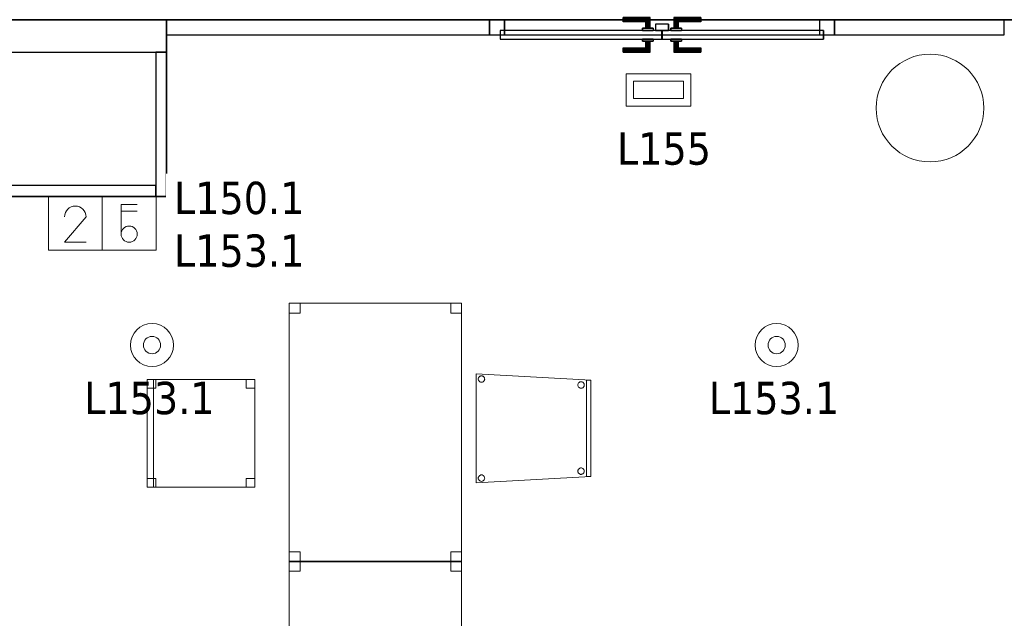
# Model space of a CAD drawing. Header units: metres. Extents: x 391.1 to 427.5, y 12.7 to 28.4.
# Tile 140 of 151: x 416.8 to 421.3, y 21.5 to 24.3. Entities that reach past the tile are written whole.
import ezdxf

# ---------------------------------------------------------------- set-up
doc = ezdxf.new("R2010")
doc.units = ezdxf.units.M
doc.layers.add('01_CARPINTERIA', color=5, linetype='Continuous', lineweight=25, true_color=0x0000ff)
doc.layers.add('01_SUELOS', color=7, linetype='Continuous', lineweight=25, true_color=0x007f00)
for name, color, linetype, lineweight in [('02_MOBILIARIO', 7, 'Continuous', 18), ('A-COLS-____-MCUT', 7, 'Continuous', 18), ('A-COLS-____-OTLN', 7, 'Continuous', 18), ('A-DETL-____-MBND', 7, 'Continuous', 18), ('A-DETL-GENF-OTLN', 7, 'Continuous', 18), ('A-GENM-____-OTLN', 7, 'Continuous', 18), ('A-WALL-____-MCUT', 7, 'Continuous', 25), ('A-WALL-____-OTLN', 7, 'Continuous', 25), ('E-ELEC-FIXT-IDEN', 7, 'Continuous', 30), ('E-LITE-____-IDEN', 7, 'Continuous', 30), ('E-LITE-EQPM-IDEN', 7, 'Continuous', 30)]:
    doc.layers.add(name, color=color, linetype=linetype, lineweight=lineweight)
doc.styles.add('Tahoma_4', font='tahoma.ttf', dxfattribs={"height": 0.15})

# ---------------------------------------------------------------- blocks, each defined once
blk = doc.blocks.new('Family - Taula 120X80_P1-154606-04_ENLLUMENAT_P1')
at = {"layer": 'A-DETL-____-MBND', "color": 253, "true_color": 0xaaaaaa}
for p, q in [((0, 0), (0, 1.2)), ((0, 1.2), (0.8001, 1.2)), ((0.8001, 1.2), (0, 1.2)), ((0, 1.2), (0, 0)), ((0, 1.1536), (0, 1.2)), ((0, 1.2), (0.05, 1.2)), ((0.05, 1.2), (0, 1.2)), ((0, 1.2), (0, 1.1536)), ((0.05, 1.2), (0.05, 1.1536)), ((0.05, 1.1536), (0.05, 1.2)), ((0.7501, 1.1536), (0.7501, 1.2)), ((0.7501, 1.2), (0.8001, 1.2)), ((0.8001, 1.2), (0.7501, 1.2)), ((0.7501, 1.2), (0.7501, 1.1536)), ((0.8001, 1.2), (0.8001, 1.1536)), ((0.8001, 1.1536), (0.8001, 1.2)), ((0.8001, 1.2), (0.8001, 0)), ((0.8001, 0), (0.8001, 1.2)), ((0.05, 1.1536), (0, 1.1536)), ((0, 1.1536), (0.05, 1.1536)), ((0.8001, 1.1536), (0.7501, 1.1536)), ((0.7501, 1.1536), (0.8001, 1.1536)), ((0, 0), (0, 0.0464)), ((0, 0.0464), (0.05, 0.0464)), ((0.05, 0.0464), (0, 0.0464)), ((0, 0.0464), (0, 0)), ((0.05, 0.0464), (0.05, 0)), ((0.05, 0), (0.05, 0.0464)), ((0.7501, 0), (0.7501, 0.0464)), ((0.7501, 0.0464), (0.8001, 0.0464)), ((0.8001, 0.0464), (0.7501, 0.0464)), ((0.7501, 0.0464), (0.7501, 0)), ((0.8001, 0.0464), (0.8001, 0)), ((0.8001, 0), (0.8001, 0.0464)), ((0.8001, 0), (0, 0)), ((0, 0), (0.8001, 0)), ((0.8001, 0), (0.7501, 0)), ((0.7501, 0), (0.8001, 0)), ((0.05, 0), (0, 0)), ((0, 0), (0.05, 0))]:
    blk.add_line(p, q, dxfattribs=at)
blk = doc.blocks.new('Family - Envans P1-154627-04_ENLLUMENAT_P1')
at = {"layer": 'A-WALL-____-MCUT', "color": 253, "true_color": 0xaaaaaa}
for p, q in [((0.67, 0.05), (0, 0.05)), ((0, 0.05), (0, 0)), ((0.67, 0), (0.67, 0.05)), ((0, 0), (0.67, 0))]:
    blk.add_line(p, q, dxfattribs=at)
at = {"layer": 'A-WALL-____-OTLN', "color": 253, "true_color": 0xaaaaaa}
for p, q in [((0.67, 0.05), (0, 0.05)), ((0, 0.05), (0, 0)), ((0.67, 0), (0.67, 0.05)), ((0, 0), (0.67, 0))]:
    blk.add_line(p, q, dxfattribs=at)
at = {"layer": 'A-WALL-____-OTLN', "color": 253, "lineweight": 18, "true_color": 0xaaaaaa}
blk.add_line((0, 0), (0.67, 0), dxfattribs=at)
blk = doc.blocks.new('Family - Pilar P1-154647-04_ENLLUMENAT_P1')
at = {"layer": 'A-COLS-____-MCUT', "color": 253, "true_color": 0xaaaaaa}
for start, end in [(360, 180), (180, 360)]:
    blk.add_arc((0.25, 0.25), 0.25, start, end, dxfattribs=at)
at = {"layer": 'A-COLS-____-OTLN', "color": 253, "true_color": 0xaaaaaa}
for start, end in [(360, 180), (180, 360)]:
    blk.add_arc((0.25, 0.25), 0.25, start, end, dxfattribs=at)
blk = doc.blocks.new('Family - Mampara P1-154701-04_ENLLUMENAT_P1')
at = {"layer": 'A-WALL-____-MCUT', "color": 253, "true_color": 0xaaaaaa}
for p, q in [((0.7887, 0.07), (0, 0.07)), ((0, 0.07), (0, 0)), ((0.7887, 0), (0.7887, 0.07)), ((2.39, 0.07), (2.39, 0)), ((3.89, 0.07), (2.39, 0.07)), ((3.89, 0), (3.89, 0.07)), ((0, 0), (0.7887, 0)), ((2.39, 0), (3.89, 0))]:
    blk.add_line(p, q, dxfattribs=at)
at = {"layer": 'A-WALL-____-OTLN', "color": 253, "true_color": 0xaaaaaa}
for p, q in [((3.89, 0.07), (0, 0.07)), ((0, 0.07), (0, 0)), ((2.39, 0.07), (0.7887, 0.07)), ((0.7887, 0.07), (0.7887, 0)), ((2.39, 0.07), (2.39, 0)), ((3.89, 0), (3.89, 0.07)), ((0, 0), (3.89, 0)), ((0.7887, 0), (2.39, 0))]:
    blk.add_line(p, q, dxfattribs=at)
at = {"layer": 'A-WALL-____-OTLN', "color": 253, "lineweight": 18, "true_color": 0xaaaaaa}
blk.add_line((0, 0), (3.89, 0), dxfattribs=at)
blk = doc.blocks.new('Family - Vano de puerta P1-154703-04_ENLLUMENAT_P1')
at = {"layer": 'A-GENM-____-OTLN', "color": 253, "true_color": 0xaaaaaa}
for p, q in [((418.947, 24.3095), (418.947, 24.2395)), ((420.5483, 24.3095), (418.947, 24.3095)), ((418.947, 24.3095), (418.947, 24.2395)), ((418.947, 24.3095), (420.5483, 24.3095)), ((420.5483, 24.2395), (420.5483, 24.3095)), ((420.5483, 24.3095), (420.5483, 24.2395)), ((418.947, 24.2395), (420.5483, 24.2395)), ((420.5483, 24.2395), (418.947, 24.2395))]:
    blk.add_line(p, q, dxfattribs=at)
blk = doc.blocks.new('Family - LONDR55-XX_ZZ-ARQ-CAA-M3D-Londres55-154825-04_ENLLUMENAT_P1')
at = {"layer": '01_CARPINTERIA', "color": 161, "true_color": 0xaaaaff}
for p, q in [((0.6201, 0.1487), (0.6201, 0.15)), ((0.6201, 0.15), (0.6201, 0.1487)), ((0.7451, 0.15), (0.6201, 0.15)), ((0.6201, 0.145), (0.6201, 0.1487)), ((0.6201, 0.1487), (0.6201, 0.145)), ((0.7438, 0.1487), (0.6201, 0.1487)), ((0.7438, 0.1487), (0.6201, 0.1487)), ((0.6201, 0.14), (0.6201, 0.145)), ((0.6201, 0.145), (0.6201, 0.14)), ((0.7401, 0.145), (0.6201, 0.145)), ((0.7401, 0.145), (0.6201, 0.145)), ((0.6201, 0.135), (0.6201, 0.14)), ((0.6201, 0.14), (0.6201, 0.135)), ((0.6201, 0.14), (0.7351, 0.14)), ((0.7351, 0.14), (0.6201, 0.14)), ((0.7301, 0.135), (0.7351, 0.14)), ((0.7351, 0.14), (0.7301, 0.135)), ((0.7401, 0.145), (0.7351, 0.14)), ((0.7351, 0.14), (0.7401, 0.145)), ((0.7351, 0.14), (0.7351, 0.1)), ((0.7351, 0.1), (0.7351, 0.14)), ((0.7438, 0.1487), (0.7401, 0.145)), ((0.7401, 0.145), (0.7438, 0.1487)), ((0.7401, 0.1), (0.7401, 0.145)), ((0.7401, 0.1), (0.7401, 0.145)), ((0.7451, 0.15), (0.7438, 0.1487)), ((0.7438, 0.1487), (0.7451, 0.15)), ((0.7438, 0.1), (0.7438, 0.1487)), ((0.7438, 0.1), (0.7438, 0.1487)), ((0.7451, 0.1), (0.7451, 0.15)), ((0.8575, 0.1487), (0.8561, 0.15)), ((0.8561, 0.15), (0.8561, 0.1)), ((0.8561, 0.15), (0.8575, 0.1487)), ((0.9811, 0.15), (0.8561, 0.15)), ((0.8611, 0.145), (0.8575, 0.1487)), ((0.8575, 0.1487), (0.8575, 0.1)), ((0.8575, 0.1487), (0.8575, 0.1)), ((0.8575, 0.1487), (0.8611, 0.145)), ((0.9811, 0.1487), (0.8575, 0.1487)), ((0.9811, 0.1487), (0.8575, 0.1487)), ((0.8661, 0.14), (0.8611, 0.145)), ((0.8611, 0.145), (0.8611, 0.1)), ((0.8611, 0.145), (0.8611, 0.1)), ((0.8611, 0.145), (0.8661, 0.14)), ((0.9811, 0.145), (0.8611, 0.145)), ((0.9811, 0.145), (0.8611, 0.145)), ((0.8661, 0.1), (0.8661, 0.14)), ((0.8661, 0.14), (0.8661, 0.1)), ((0.8661, 0.14), (0.8711, 0.135)), ((0.8711, 0.135), (0.8661, 0.14)), ((0.8661, 0.14), (0.9811, 0.14)), ((0.9811, 0.14), (0.8661, 0.14)), ((0.9811, 0.1487), (0.9811, 0.15)), ((0.9811, 0.15), (0.9811, 0.1487)), ((0.9811, 0.145), (0.9811, 0.1487)), ((0.9811, 0.1487), (0.9811, 0.145)), ((0.9811, 0.145), (0.9811, 0.14)), ((0.9811, 0.14), (0.9811, 0.145)), ((0.9811, 0.14), (0.9811, 0.135)), ((0.9811, 0.135), (0.9811, 0.14)), ((0.6201, 0.135), (0.6201, 0.1313)), ((0.6201, 0.1313), (0.6201, 0.135)), ((0.7301, 0.135), (0.6201, 0.135)), ((0.7301, 0.135), (0.6201, 0.135)), ((0.6201, 0.1313), (0.6201, 0.13)), ((0.6201, 0.13), (0.6201, 0.1313)), ((0.7265, 0.1313), (0.6201, 0.1313)), ((0.7265, 0.1313), (0.6201, 0.1313)), ((0.7251, 0.13), (0.6201, 0.13)), ((0.7601, 0.1), (0.7101, 0.1)), ((0.7101, 0.1), (0.7601, 0.1)), ((0.7101, 0.09), (0.7101, 0.1)), ((0.7101, 0.09), (0.7101, 0.1)), ((0.7251, 0.13), (0.7265, 0.1313)), ((0.7265, 0.1313), (0.7251, 0.13)), ((0.7251, 0.1), (0.7251, 0.13)), ((0.7265, 0.1), (0.7251, 0.1)), ((0.7251, 0.1), (0.7265, 0.1)), ((0.7265, 0.1313), (0.7301, 0.135)), ((0.7301, 0.135), (0.7265, 0.1313)), ((0.7265, 0.1), (0.7265, 0.1313)), ((0.7265, 0.1), (0.7265, 0.1313)), ((0.7301, 0.1), (0.7265, 0.1)), ((0.7265, 0.1), (0.7301, 0.1)), ((0.7301, 0.1), (0.7301, 0.135)), ((0.7301, 0.1), (0.7301, 0.135)), ((0.7351, 0.1), (0.7301, 0.1)), ((0.7301, 0.1), (0.7351, 0.1)), ((0.7401, 0.1), (0.7351, 0.1)), ((0.7351, 0.1), (0.7401, 0.1)), ((0.7401, 0.1), (0.7438, 0.1)), ((0.7438, 0.1), (0.7401, 0.1)), ((0.7438, 0.1), (0.7451, 0.1)), ((0.7451, 0.1), (0.7438, 0.1)), ((0.7601, 0.09), (0.7601, 0.1)), ((0.7601, 0.1), (0.7601, 0.09)), ((0.8911, 0.1), (0.8411, 0.1)), ((0.8411, 0.1), (0.8911, 0.1)), ((0.8411, 0.09), (0.8411, 0.1)), ((0.8411, 0.09), (0.8411, 0.1)), ((0.8575, 0.1), (0.8561, 0.1)), ((0.8561, 0.1), (0.8575, 0.1)), ((0.8611, 0.1), (0.8575, 0.1)), ((0.8575, 0.1), (0.8611, 0.1)), ((0.8661, 0.1), (0.8611, 0.1)), ((0.8611, 0.1), (0.8661, 0.1)), ((0.8711, 0.1), (0.8661, 0.1)), ((0.8661, 0.1), (0.8711, 0.1)), ((0.8711, 0.135), (0.8711, 0.1)), ((0.8711, 0.135), (0.8748, 0.1313)), ((0.8748, 0.1313), (0.8711, 0.135)), ((0.8711, 0.135), (0.8711, 0.1)), ((0.9811, 0.135), (0.8711, 0.135)), ((0.9811, 0.135), (0.8711, 0.135)), ((0.8711, 0.1), (0.8748, 0.1)), ((0.8748, 0.1), (0.8711, 0.1)), ((0.8748, 0.1313), (0.8748, 0.1)), ((0.8748, 0.1313), (0.8761, 0.13)), ((0.8761, 0.13), (0.8748, 0.1313)), ((0.8748, 0.1313), (0.8748, 0.1)), ((0.9811, 0.1313), (0.8748, 0.1313)), ((0.9811, 0.1313), (0.8748, 0.1313)), ((0.8748, 0.1), (0.8761, 0.1)), ((0.8761, 0.1), (0.8748, 0.1)), ((0.8761, 0.13), (0.8761, 0.1)), ((0.9811, 0.13), (0.8761, 0.13)), ((0.8911, 0.09), (0.8911, 0.1)), ((0.8911, 0.1), (0.8911, 0.09)), ((0.9811, 0.135), (0.9811, 0.1313)), ((0.9811, 0.1313), (0.9811, 0.135)), ((0.9811, 0.1313), (0.9811, 0.13)), ((0.9811, 0.13), (0.9811, 0.1313)), ((0.07, 0.07), (0, 0.07)), ((0, 0.07), (0, 0)), ((0.07, 0.07), (0, 0.07)), ((0, 0), (0, 0.07)), ((0.8001, 0.09), (0.05, 0.09)), ((0.05, 0.09), (0.05, 0.05)), ((0.8001, 0.09), (0.05, 0.09)), ((0.05, 0.05), (0.05, 0.09)), ((0.05, 0.05), (0.8001, 0.05)), ((0.05, 0.05), (0.8001, 0.05)), ((0.07, 0), (0.07, 0.07)), ((0.07, 0), (0.07, 0.07)), ((0.7601, 0.09), (0.7101, 0.09)), ((0.7101, 0.09), (0.7601, 0.09)), ((0.7101, 0.05), (0.7601, 0.05)), ((0.7601, 0.05), (0.7101, 0.05)), ((0.7101, 0.04), (0.7101, 0.05)), ((0.7101, 0.04), (0.7101, 0.05)), ((0.7601, 0.04), (0.7601, 0.05)), ((0.7601, 0.05), (0.7601, 0.04)), ((0.8311, 0.05), (0.7711, 0.05)), ((0.7711, 0.05), (0.7711, 0.02)), ((0.8311, 0.05), (0.7711, 0.05)), ((0.7711, 0.02), (0.7711, 0.05)), ((0.8001, 0.05), (0.8001, 0.09)), ((0.8001, 0.05), (0.8001, 0.09)), ((1.5513, 0.09), (0.8011, 0.09)), ((0.8011, 0.09), (0.8011, 0.05)), ((1.5513, 0.09), (0.8011, 0.09)), ((0.8011, 0.05), (0.8011, 0.09)), ((0.8011, 0.05), (1.5513, 0.05)), ((0.8011, 0.05), (1.5513, 0.05)), ((0.8311, 0.02), (0.8311, 0.05)), ((0.8311, 0.02), (0.8311, 0.05)), ((0.8911, 0.09), (0.8411, 0.09)), ((0.8411, 0.09), (0.8911, 0.09)), ((0.8411, 0.05), (0.8911, 0.05)), ((0.8911, 0.05), (0.8411, 0.05)), ((0.8411, 0.04), (0.8411, 0.05)), ((0.8411, 0.04), (0.8411, 0.05)), ((0.8911, 0.04), (0.8911, 0.05)), ((0.8911, 0.05), (0.8911, 0.04)), ((1.6013, 0.07), (1.5313, 0.07)), ((1.5313, 0.07), (1.5313, 0)), ((1.6013, 0.07), (1.5313, 0.07)), ((1.5313, 0), (1.5313, 0.07)), ((1.5513, 0.05), (1.5513, 0.09)), ((1.5513, 0.05), (1.5513, 0.09)), ((1.6013, 0), (1.6013, 0.07)), ((1.6013, 0), (1.6013, 0.07)), ((0, 0), (0.07, 0)), ((0, 0), (0.07, 0)), ((0.6201, 0.0087), (0.6201, 0.01)), ((0.6201, 0.01), (0.6201, 0.0087)), ((0.6201, 0.01), (0.7251, 0.01)), ((0.6201, 0.005), (0.6201, 0.0087)), ((0.6201, 0.0087), (0.6201, 0.005)), ((0.6201, 0.0087), (0.7265, 0.0087)), ((0.6201, 0.0087), (0.7265, 0.0087)), ((0.6201, 0), (0.6201, 0.005)), ((0.6201, 0.005), (0.6201, 0)), ((0.6201, 0.005), (0.7301, 0.005)), ((0.6201, 0.005), (0.7301, 0.005)), ((0.6201, -0.005), (0.6201, 0)), ((0.7351, 0), (0.6201, 0)), ((0.6201, 0), (0.7351, 0)), ((0.7101, 0.04), (0.7601, 0.04)), ((0.7601, 0.04), (0.7101, 0.04)), ((0.7265, 0.04), (0.7251, 0.04)), ((0.7251, 0.04), (0.7265, 0.04)), ((0.7251, 0.01), (0.7251, 0.04)), ((0.7265, 0.0087), (0.7251, 0.01)), ((0.7251, 0.01), (0.7265, 0.0087)), ((0.7301, 0.04), (0.7265, 0.04)), ((0.7265, 0.04), (0.7301, 0.04)), ((0.7265, 0.0087), (0.7265, 0.04)), ((0.7265, 0.0087), (0.7265, 0.04)), ((0.7301, 0.005), (0.7265, 0.0087)), ((0.7265, 0.0087), (0.7301, 0.005)), ((0.7301, 0.04), (0.7351, 0.04)), ((0.7351, 0.04), (0.7301, 0.04)), ((0.7301, 0.005), (0.7301, 0.04)), ((0.7301, 0.005), (0.7301, 0.04)), ((0.7351, 0), (0.7301, 0.005)), ((0.7301, 0.005), (0.7351, 0)), ((0.7351, 0.04), (0.7401, 0.04)), ((0.7401, 0.04), (0.7351, 0.04)), ((0.7351, 0.04), (0.7351, 0)), ((0.7351, 0), (0.7351, 0.04)), ((0.7401, -0.005), (0.7351, 0)), ((0.7401, 0.04), (0.7438, 0.04)), ((0.7438, 0.04), (0.7401, 0.04)), ((0.7401, -0.005), (0.7401, 0.04)), ((0.7401, -0.005), (0.7401, 0.04)), ((0.7438, 0.04), (0.7451, 0.04)), ((0.7451, 0.04), (0.7438, 0.04)), ((0.7438, -0.0087), (0.7438, 0.04)), ((0.7438, -0.0087), (0.7438, 0.04)), ((0.7451, -0.01), (0.7451, 0.04)), ((0.7711, 0.02), (0.8311, 0.02)), ((0.7711, 0.02), (0.8311, 0.02)), ((0.8411, 0.04), (0.8911, 0.04)), ((0.8911, 0.04), (0.8411, 0.04)), ((0.8575, 0.04), (0.8561, 0.04)), ((0.8561, 0.04), (0.8575, 0.04)), ((0.8561, 0.04), (0.8561, -0.01)), ((0.8611, 0.04), (0.8575, 0.04)), ((0.8575, 0.04), (0.8611, 0.04)), ((0.8575, 0.04), (0.8575, -0.0087)), ((0.8575, 0.04), (0.8575, -0.0087)), ((0.8611, 0.04), (0.8661, 0.04)), ((0.8661, 0.04), (0.8611, 0.04)), ((0.8611, 0.04), (0.8611, -0.005)), ((0.8611, 0.04), (0.8611, -0.005)), ((0.8661, 0.04), (0.8711, 0.04)), ((0.8711, 0.04), (0.8661, 0.04)), ((0.8661, 0), (0.8661, 0.04)), ((0.8661, 0.04), (0.8661, 0)), ((0.8711, 0.005), (0.8661, 0)), ((0.8661, 0), (0.8711, 0.005)), ((0.9811, 0), (0.8661, 0)), ((0.8661, 0), (0.9811, 0)), ((0.8711, 0.04), (0.8748, 0.04)), ((0.8748, 0.04), (0.8711, 0.04)), ((0.8711, 0.04), (0.8711, 0.005)), ((0.8711, 0.04), (0.8711, 0.005)), ((0.8748, 0.0087), (0.8711, 0.005)), ((0.8711, 0.005), (0.8748, 0.0087)), ((0.8711, 0.005), (0.9811, 0.005)), ((0.8711, 0.005), (0.9811, 0.005)), ((0.8748, 0.04), (0.8761, 0.04)), ((0.8761, 0.04), (0.8748, 0.04)), ((0.8748, 0.04), (0.8748, 0.0087)), ((0.8748, 0.04), (0.8748, 0.0087)), ((0.8761, 0.01), (0.8748, 0.0087)), ((0.8748, 0.0087), (0.8761, 0.01)), ((0.8748, 0.0087), (0.9811, 0.0087)), ((0.8748, 0.0087), (0.9811, 0.0087)), ((0.8761, 0.04), (0.8761, 0.01)), ((0.8761, 0.01), (0.9811, 0.01)), ((0.9811, 0.0087), (0.9811, 0.01)), ((0.9811, 0.01), (0.9811, 0.0087)), ((0.9811, 0.005), (0.9811, 0.0087)), ((0.9811, 0.0087), (0.9811, 0.005)), ((0.9811, 0.005), (0.9811, 0)), ((0.9811, 0), (0.9811, 0.005)), ((0.9811, 0), (0.9811, -0.005)), ((0.9811, -0.005), (0.9811, 0)), ((1.5313, 0), (1.6013, 0)), ((1.5313, 0), (1.6013, 0)), ((0.6201, 0), (0.6201, -0.005)), ((0.6201, -0.005), (0.6201, -0.0087)), ((0.6201, -0.0087), (0.6201, -0.005)), ((0.6201, -0.005), (0.7401, -0.005)), ((0.6201, -0.005), (0.7401, -0.005)), ((0.6201, -0.0087), (0.6201, -0.01)), ((0.6201, -0.01), (0.6201, -0.0087)), ((0.6201, -0.0087), (0.7438, -0.0087)), ((0.6201, -0.0087), (0.7438, -0.0087)), ((0.6201, -0.01), (0.7451, -0.01)), ((0.7351, 0), (0.7401, -0.005)), ((0.7401, -0.005), (0.7438, -0.0087)), ((0.7438, -0.0087), (0.7401, -0.005)), ((0.7438, -0.0087), (0.7451, -0.01)), ((0.7451, -0.01), (0.7438, -0.0087)), ((0.8561, -0.01), (0.8575, -0.0087)), ((0.8575, -0.0087), (0.8561, -0.01)), ((0.8561, -0.01), (0.9811, -0.01)), ((0.8575, -0.0087), (0.8611, -0.005)), ((0.8611, -0.005), (0.8575, -0.0087)), ((0.8575, -0.0087), (0.9811, -0.0087)), ((0.8575, -0.0087), (0.9811, -0.0087)), ((0.8611, -0.005), (0.8661, 0)), ((0.8661, 0), (0.8611, -0.005)), ((0.8611, -0.005), (0.9811, -0.005)), ((0.8611, -0.005), (0.9811, -0.005)), ((0.9811, -0.005), (0.9811, -0.0087)), ((0.9811, -0.0087), (0.9811, -0.005)), ((0.9811, -0.0087), (0.9811, -0.01)), ((0.9811, -0.01), (0.9811, -0.0087))]:
    blk.add_line(p, q, dxfattribs=at)
blk = doc.blocks.new('Family - Porta P1-154826-04_ENLLUMENAT_P1')
blk.add_blockref('Family - LONDR55-XX_ZZ-ARQ-CAA-M3D-Londres55-154825-04_ENLLUMENAT_P1', (0, 0))
blk = doc.blocks.new('Family - LONDR55-XX_ZZ-ARQ-CAA-M3D-Londres55-154893-04_ENLLUMENAT_P1')
at = {"layer": '01_SUELOS', "color": 9, "true_color": 0xaad4aa}
for p, q in [((6.4039, 0.135), (17.0704, 0.135)), ((17.0704, 0.135), (6.4039, 0.135))]:
    blk.add_line(p, q, dxfattribs=at)
blk = doc.blocks.new('Family - LONDR55-XX_ZZ-ARQ-CAA-M3D-Londres55-155045-04_ENLLUMENAT_P1')
at = {"layer": '01_SUELOS', "color": 9, "true_color": 0xaad4aa}
for p, q in [((19.1498, 11.1888), (19.1498, 10.3688)), ((19.1498, 10.3688), (19.1498, 11.1888)), ((23.2098, 11.1888), (19.1498, 11.1888)), ((19.1498, 11.1888), (23.2098, 11.1888)), ((19.1498, 10.3688), (18.2198, 10.3688)), ((18.2198, 10.3688), (19.1498, 10.3688))]:
    blk.add_line(p, q, dxfattribs=at)
blk = doc.blocks.new('Family - Cadira confient_P1-155116-04_ENLLUMENAT_P1')
at = {"layer": 'A-DETL-____-MBND', "color": 253, "true_color": 0xaaaaaa}
for p, q in [((0, 0), (0, 0.5065)), ((0, 0.5065), (0.5326, 0.4765)), ((0, 0.5065), (0, 0)), ((0.5326, 0.4765), (0, 0.5065)), ((0.0102, 0.4822), (0.0104, 0.4848)), ((0.0104, 0.4848), (0.0102, 0.4822)), ((0.0104, 0.4796), (0.0102, 0.4822)), ((0.0102, 0.4822), (0.0104, 0.4796)), ((0.0104, 0.4848), (0.011, 0.4873)), ((0.011, 0.4873), (0.0104, 0.4848)), ((0.0111, 0.4771), (0.0104, 0.4796)), ((0.0104, 0.4796), (0.0111, 0.4771)), ((0.011, 0.4873), (0.0121, 0.4897)), ((0.0121, 0.4897), (0.011, 0.4873)), ((0.0122, 0.4748), (0.0111, 0.4771)), ((0.0111, 0.4771), (0.0122, 0.4748)), ((0.0121, 0.4897), (0.0136, 0.4918)), ((0.0136, 0.4918), (0.0121, 0.4897)), ((0.0137, 0.4726), (0.0122, 0.4748)), ((0.0122, 0.4748), (0.0137, 0.4726)), ((0.0136, 0.4918), (0.0154, 0.4937)), ((0.0154, 0.4937), (0.0136, 0.4918)), ((0.0155, 0.4708), (0.0137, 0.4726)), ((0.0137, 0.4726), (0.0155, 0.4708)), ((0.0154, 0.4937), (0.0176, 0.4952)), ((0.0176, 0.4952), (0.0154, 0.4937)), ((0.0177, 0.4693), (0.0155, 0.4708)), ((0.0155, 0.4708), (0.0177, 0.4693)), ((0.0176, 0.4952), (0.0199, 0.4963)), ((0.0199, 0.4963), (0.0176, 0.4952)), ((0.02, 0.4682), (0.0177, 0.4693)), ((0.0177, 0.4693), (0.02, 0.4682)), ((0.0199, 0.4963), (0.0224, 0.497)), ((0.0224, 0.497), (0.0199, 0.4963)), ((0.0226, 0.4676), (0.02, 0.4682)), ((0.02, 0.4682), (0.0226, 0.4676)), ((0.0224, 0.497), (0.025, 0.4972)), ((0.025, 0.4972), (0.0224, 0.497)), ((0.0252, 0.4674), (0.0226, 0.4676)), ((0.0226, 0.4676), (0.0252, 0.4674)), ((0.025, 0.4972), (0.0276, 0.497)), ((0.0276, 0.497), (0.025, 0.4972)), ((0.0278, 0.4676), (0.0252, 0.4674)), ((0.0252, 0.4674), (0.0278, 0.4676)), ((0.0276, 0.497), (0.0301, 0.4963)), ((0.0301, 0.4963), (0.0276, 0.497)), ((0.0303, 0.4683), (0.0278, 0.4676)), ((0.0278, 0.4676), (0.0303, 0.4683)), ((0.0301, 0.4963), (0.0325, 0.4953)), ((0.0325, 0.4953), (0.0301, 0.4963)), ((0.0326, 0.4694), (0.0303, 0.4683)), ((0.0303, 0.4683), (0.0326, 0.4694)), ((0.0325, 0.4953), (0.0346, 0.4938)), ((0.0346, 0.4938), (0.0325, 0.4953)), ((0.0347, 0.4709), (0.0326, 0.4694)), ((0.0326, 0.4694), (0.0347, 0.4709)), ((0.0346, 0.4938), (0.0365, 0.4919)), ((0.0365, 0.4919), (0.0346, 0.4938)), ((0.0366, 0.4727), (0.0347, 0.4709)), ((0.0347, 0.4709), (0.0366, 0.4727)), ((0.0365, 0.4919), (0.038, 0.4898)), ((0.038, 0.4898), (0.0365, 0.4919)), ((0.0381, 0.4749), (0.0366, 0.4727)), ((0.0366, 0.4727), (0.0381, 0.4749)), ((0.038, 0.4898), (0.0391, 0.4875)), ((0.0391, 0.4875), (0.038, 0.4898)), ((0.0392, 0.4772), (0.0381, 0.4749)), ((0.0381, 0.4749), (0.0392, 0.4772)), ((0.0391, 0.4875), (0.0398, 0.4849)), ((0.0398, 0.4849), (0.0391, 0.4875)), ((0.0398, 0.4798), (0.0392, 0.4772)), ((0.0392, 0.4772), (0.0398, 0.4798)), ((0.0398, 0.4849), (0.04, 0.4824)), ((0.04, 0.4824), (0.0398, 0.4849)), ((0.04, 0.4824), (0.0398, 0.4798)), ((0.0398, 0.4798), (0.04, 0.4824)), ((0.4726, 0.4546), (0.4728, 0.4572)), ((0.4728, 0.4572), (0.4726, 0.4546)), ((0.4728, 0.4572), (0.4734, 0.4597)), ((0.4734, 0.4597), (0.4728, 0.4572)), ((0.4734, 0.4597), (0.4745, 0.4621)), ((0.4745, 0.4621), (0.4734, 0.4597)), ((0.4745, 0.4621), (0.476, 0.4642)), ((0.476, 0.4642), (0.4745, 0.4621)), ((0.476, 0.4642), (0.4779, 0.4661)), ((0.4779, 0.4661), (0.476, 0.4642)), ((0.4779, 0.4661), (0.48, 0.4676)), ((0.48, 0.4676), (0.4779, 0.4661)), ((0.48, 0.4676), (0.4823, 0.4687)), ((0.4823, 0.4687), (0.48, 0.4676)), ((0.4823, 0.4687), (0.4848, 0.4694)), ((0.4848, 0.4694), (0.4823, 0.4687)), ((0.4848, 0.4694), (0.4874, 0.4696)), ((0.4874, 0.4696), (0.4848, 0.4694)), ((0.4874, 0.4696), (0.49, 0.4694)), ((0.49, 0.4694), (0.4874, 0.4696)), ((0.49, 0.4694), (0.4926, 0.4687)), ((0.4926, 0.4687), (0.49, 0.4694)), ((0.4926, 0.4687), (0.4949, 0.4676)), ((0.4949, 0.4676), (0.4926, 0.4687)), ((0.4949, 0.4676), (0.4971, 0.4661)), ((0.4971, 0.4661), (0.4949, 0.4676)), ((0.4971, 0.4661), (0.4989, 0.4643)), ((0.4989, 0.4643), (0.4971, 0.4661)), ((0.4989, 0.4643), (0.5004, 0.4622)), ((0.5004, 0.4622), (0.4989, 0.4643)), ((0.5004, 0.4622), (0.5015, 0.4598)), ((0.5015, 0.4598), (0.5004, 0.4622)), ((0.5015, 0.4598), (0.5022, 0.4573)), ((0.5022, 0.4573), (0.5015, 0.4598)), ((0.5022, 0.4573), (0.5024, 0.4547)), ((0.5024, 0.4547), (0.5022, 0.4573)), ((0.5126, 0.03), (0.5126, 0.4765)), ((0.5126, 0.4765), (0.5326, 0.4765)), ((0.5326, 0.4765), (0.5126, 0.4765)), ((0.5126, 0.4765), (0.5126, 0.03)), ((0.5326, 0.4765), (0.5326, 0.03)), ((0.5326, 0.03), (0.5326, 0.4765)), ((0.5326, 0.4765), (0.5326, 0.03)), ((0.5326, 0.03), (0.5326, 0.4765)), ((0.4728, 0.452), (0.4726, 0.4546)), ((0.4726, 0.4546), (0.4728, 0.452)), ((0.4735, 0.4495), (0.4728, 0.452)), ((0.4728, 0.452), (0.4735, 0.4495)), ((0.4746, 0.4471), (0.4735, 0.4495)), ((0.4735, 0.4495), (0.4746, 0.4471)), ((0.4761, 0.445), (0.4746, 0.4471)), ((0.4746, 0.4471), (0.4761, 0.445)), ((0.478, 0.4432), (0.4761, 0.445)), ((0.4761, 0.445), (0.478, 0.4432)), ((0.4801, 0.4417), (0.478, 0.4432)), ((0.478, 0.4432), (0.4801, 0.4417)), ((0.4825, 0.4406), (0.4801, 0.4417)), ((0.4801, 0.4417), (0.4825, 0.4406)), ((0.485, 0.4399), (0.4825, 0.4406)), ((0.4825, 0.4406), (0.485, 0.4399)), ((0.4876, 0.4397), (0.485, 0.4399)), ((0.485, 0.4399), (0.4876, 0.4397)), ((0.4902, 0.44), (0.4876, 0.4397)), ((0.4876, 0.4397), (0.4902, 0.44)), ((0.4927, 0.4406), (0.4902, 0.44)), ((0.4902, 0.44), (0.4927, 0.4406)), ((0.495, 0.4417), (0.4927, 0.4406)), ((0.4927, 0.4406), (0.495, 0.4417)), ((0.4972, 0.4432), (0.495, 0.4417)), ((0.495, 0.4417), (0.4972, 0.4432)), ((0.499, 0.4451), (0.4972, 0.4432)), ((0.4972, 0.4432), (0.499, 0.4451)), ((0.5005, 0.4472), (0.499, 0.4451)), ((0.499, 0.4451), (0.5005, 0.4472)), ((0.5016, 0.4496), (0.5005, 0.4472)), ((0.5005, 0.4472), (0.5016, 0.4496)), ((0.5022, 0.4521), (0.5016, 0.4496)), ((0.5016, 0.4496), (0.5022, 0.4521)), ((0.5024, 0.4547), (0.5022, 0.4521)), ((0.5022, 0.4521), (0.5024, 0.4547)), ((0.4726, 0.0546), (0.4728, 0.0572)), ((0.4728, 0.0572), (0.4726, 0.0546)), ((0.4728, 0.052), (0.4726, 0.0546)), ((0.4726, 0.0546), (0.4728, 0.052)), ((0.4728, 0.0572), (0.4734, 0.0597)), ((0.4734, 0.0597), (0.4728, 0.0572)), ((0.4735, 0.0495), (0.4728, 0.052)), ((0.4728, 0.052), (0.4735, 0.0495)), ((0.4734, 0.0597), (0.4745, 0.0621)), ((0.4745, 0.0621), (0.4734, 0.0597)), ((0.4746, 0.0471), (0.4735, 0.0495)), ((0.4735, 0.0495), (0.4746, 0.0471)), ((0.4745, 0.0621), (0.476, 0.0642)), ((0.476, 0.0642), (0.4745, 0.0621)), ((0.4761, 0.045), (0.4746, 0.0471)), ((0.4746, 0.0471), (0.4761, 0.045)), ((0.476, 0.0642), (0.4779, 0.0661)), ((0.4779, 0.0661), (0.476, 0.0642)), ((0.4779, 0.0661), (0.48, 0.0676)), ((0.48, 0.0676), (0.4779, 0.0661)), ((0.48, 0.0676), (0.4823, 0.0687)), ((0.4823, 0.0687), (0.48, 0.0676)), ((0.4823, 0.0687), (0.4848, 0.0694)), ((0.4848, 0.0694), (0.4823, 0.0687)), ((0.4848, 0.0694), (0.4874, 0.0696)), ((0.4874, 0.0696), (0.4848, 0.0694)), ((0.4874, 0.0696), (0.49, 0.0694)), ((0.49, 0.0694), (0.4874, 0.0696)), ((0.49, 0.0694), (0.4926, 0.0687)), ((0.4926, 0.0687), (0.49, 0.0694)), ((0.4926, 0.0687), (0.4949, 0.0676)), ((0.4949, 0.0676), (0.4926, 0.0687)), ((0.4949, 0.0676), (0.4971, 0.0661)), ((0.4971, 0.0661), (0.4949, 0.0676)), ((0.4971, 0.0661), (0.4989, 0.0643)), ((0.4989, 0.0643), (0.4971, 0.0661)), ((0.4989, 0.0643), (0.5004, 0.0622)), ((0.5004, 0.0622), (0.4989, 0.0643)), ((0.5005, 0.0472), (0.499, 0.0451)), ((0.499, 0.0451), (0.5005, 0.0472)), ((0.5004, 0.0622), (0.5015, 0.0598)), ((0.5015, 0.0598), (0.5004, 0.0622)), ((0.5016, 0.0496), (0.5005, 0.0472)), ((0.5005, 0.0472), (0.5016, 0.0496)), ((0.5015, 0.0598), (0.5022, 0.0573)), ((0.5022, 0.0573), (0.5015, 0.0598)), ((0.5022, 0.0521), (0.5016, 0.0496)), ((0.5016, 0.0496), (0.5022, 0.0521)), ((0.5022, 0.0573), (0.5024, 0.0547)), ((0.5024, 0.0547), (0.5022, 0.0573)), ((0.5024, 0.0547), (0.5022, 0.0521)), ((0.5022, 0.0521), (0.5024, 0.0547)), ((0.5326, 0.03), (0, 0)), ((0, 0), (0.5326, 0.03)), ((0.0102, 0.0222), (0.0104, 0.0248)), ((0.0104, 0.0248), (0.0102, 0.0222)), ((0.0104, 0.0196), (0.0102, 0.0222)), ((0.0102, 0.0222), (0.0104, 0.0196)), ((0.0104, 0.0248), (0.011, 0.0273)), ((0.011, 0.0273), (0.0104, 0.0248)), ((0.0111, 0.0171), (0.0104, 0.0196)), ((0.0104, 0.0196), (0.0111, 0.0171)), ((0.011, 0.0273), (0.0121, 0.0297)), ((0.0121, 0.0297), (0.011, 0.0273)), ((0.0122, 0.0148), (0.0111, 0.0171)), ((0.0111, 0.0171), (0.0122, 0.0148)), ((0.0121, 0.0297), (0.0136, 0.0318)), ((0.0136, 0.0318), (0.0121, 0.0297)), ((0.0137, 0.0126), (0.0122, 0.0148)), ((0.0122, 0.0148), (0.0137, 0.0126)), ((0.0136, 0.0318), (0.0154, 0.0337)), ((0.0154, 0.0337), (0.0136, 0.0318)), ((0.0155, 0.0108), (0.0137, 0.0126)), ((0.0137, 0.0126), (0.0155, 0.0108)), ((0.0154, 0.0337), (0.0176, 0.0352)), ((0.0176, 0.0352), (0.0154, 0.0337)), ((0.0177, 0.0093), (0.0155, 0.0108)), ((0.0155, 0.0108), (0.0177, 0.0093)), ((0.0176, 0.0352), (0.0199, 0.0363)), ((0.0199, 0.0363), (0.0176, 0.0352)), ((0.02, 0.0082), (0.0177, 0.0093)), ((0.0177, 0.0093), (0.02, 0.0082)), ((0.0199, 0.0363), (0.0224, 0.037)), ((0.0224, 0.037), (0.0199, 0.0363)), ((0.0226, 0.0076), (0.02, 0.0082)), ((0.02, 0.0082), (0.0226, 0.0076)), ((0.0224, 0.037), (0.025, 0.0372)), ((0.025, 0.0372), (0.0224, 0.037)), ((0.0252, 0.0074), (0.0226, 0.0076)), ((0.0226, 0.0076), (0.0252, 0.0074)), ((0.025, 0.0372), (0.0276, 0.037)), ((0.0276, 0.037), (0.025, 0.0372)), ((0.0278, 0.0076), (0.0252, 0.0074)), ((0.0252, 0.0074), (0.0278, 0.0076)), ((0.0276, 0.037), (0.0301, 0.0363)), ((0.0301, 0.0363), (0.0276, 0.037)), ((0.0303, 0.0083), (0.0278, 0.0076)), ((0.0278, 0.0076), (0.0303, 0.0083)), ((0.0301, 0.0363), (0.0325, 0.0353)), ((0.0325, 0.0353), (0.0301, 0.0363)), ((0.0326, 0.0094), (0.0303, 0.0083)), ((0.0303, 0.0083), (0.0326, 0.0094)), ((0.0325, 0.0353), (0.0346, 0.0338)), ((0.0346, 0.0338), (0.0325, 0.0353)), ((0.0347, 0.0109), (0.0326, 0.0094)), ((0.0326, 0.0094), (0.0347, 0.0109)), ((0.0346, 0.0338), (0.0365, 0.0319)), ((0.0365, 0.0319), (0.0346, 0.0338)), ((0.0366, 0.0127), (0.0347, 0.0109)), ((0.0347, 0.0109), (0.0366, 0.0127)), ((0.0365, 0.0319), (0.038, 0.0298)), ((0.038, 0.0298), (0.0365, 0.0319)), ((0.0381, 0.0149), (0.0366, 0.0127)), ((0.0366, 0.0127), (0.0381, 0.0149)), ((0.038, 0.0298), (0.0391, 0.0275)), ((0.0391, 0.0275), (0.038, 0.0298)), ((0.0392, 0.0172), (0.0381, 0.0149)), ((0.0381, 0.0149), (0.0392, 0.0172)), ((0.0391, 0.0275), (0.0398, 0.0249)), ((0.0398, 0.0249), (0.0391, 0.0275)), ((0.0398, 0.0198), (0.0392, 0.0172)), ((0.0392, 0.0172), (0.0398, 0.0198)), ((0.0398, 0.0249), (0.04, 0.0224)), ((0.04, 0.0224), (0.0398, 0.0249)), ((0.04, 0.0224), (0.0398, 0.0198)), ((0.0398, 0.0198), (0.04, 0.0224)), ((0.478, 0.0432), (0.4761, 0.045)), ((0.4761, 0.045), (0.478, 0.0432)), ((0.4801, 0.0417), (0.478, 0.0432)), ((0.478, 0.0432), (0.4801, 0.0417)), ((0.4825, 0.0406), (0.4801, 0.0417)), ((0.4801, 0.0417), (0.4825, 0.0406)), ((0.485, 0.0399), (0.4825, 0.0406)), ((0.4825, 0.0406), (0.485, 0.0399)), ((0.4876, 0.0397), (0.485, 0.0399)), ((0.485, 0.0399), (0.4876, 0.0397)), ((0.4902, 0.04), (0.4876, 0.0397)), ((0.4876, 0.0397), (0.4902, 0.04)), ((0.4927, 0.0406), (0.4902, 0.04)), ((0.4902, 0.04), (0.4927, 0.0406)), ((0.495, 0.0417), (0.4927, 0.0406)), ((0.4927, 0.0406), (0.495, 0.0417)), ((0.4972, 0.0432), (0.495, 0.0417)), ((0.495, 0.0417), (0.4972, 0.0432)), ((0.499, 0.0451), (0.4972, 0.0432)), ((0.4972, 0.0432), (0.499, 0.0451)), ((0.5326, 0.03), (0.5126, 0.03)), ((0.5126, 0.03), (0.5326, 0.03))]:
    blk.add_line(p, q, dxfattribs=at)
blk = doc.blocks.new('Family - Envans P1-155203-04_ENLLUMENAT_P1')
at = {"layer": 'A-WALL-____-MCUT', "color": 253, "true_color": 0xaaaaaa}
for p, q in [((1.91, 0.05), (0, 0.05)), ((0, 0.05), (0, 0)), ((1.91, 0), (1.91, 0.05)), ((0, 0), (1.91, 0))]:
    blk.add_line(p, q, dxfattribs=at)
at = {"layer": 'A-WALL-____-OTLN', "color": 253, "true_color": 0xaaaaaa}
for p, q in [((1.91, 0.05), (0, 0.05)), ((0, 0.05), (0, 0)), ((1.91, 0), (1.91, 0.05)), ((0, 0), (1.91, 0))]:
    blk.add_line(p, q, dxfattribs=at)
at = {"layer": 'A-WALL-____-OTLN', "color": 253, "lineweight": 18, "true_color": 0xaaaaaa}
blk.add_line((0, 0), (1.91, 0), dxfattribs=at)
blk = doc.blocks.new('Family - Taula 120X80_P1-155233-04_ENLLUMENAT_P1')
at = {"layer": 'A-DETL-____-MBND', "color": 253, "true_color": 0xaaaaaa}
for p, q in [((0, 1.1536), (0, 1.2)), ((0, 1.2), (0.05, 1.2)), ((0.05, 1.2), (0, 1.2)), ((0, 1.2), (0, 1.1536)), ((0, 0), (0, 1.2)), ((0, 1.2), (0.8001, 1.2)), ((0.8001, 1.2), (0, 1.2)), ((0, 1.2), (0, 0)), ((0.05, 1.2), (0.05, 1.1536)), ((0.05, 1.1536), (0.05, 1.2)), ((0.7501, 1.1536), (0.7501, 1.2)), ((0.7501, 1.2), (0.8001, 1.2)), ((0.8001, 1.2), (0.7501, 1.2)), ((0.7501, 1.2), (0.7501, 1.1536)), ((0.8001, 1.2), (0.8001, 1.1536)), ((0.8001, 1.1536), (0.8001, 1.2)), ((0.8001, 1.2), (0.8001, 0)), ((0.8001, 0), (0.8001, 1.2)), ((0.05, 1.1536), (0, 1.1536)), ((0, 1.1536), (0.05, 1.1536)), ((0.8001, 1.1536), (0.7501, 1.1536)), ((0.7501, 1.1536), (0.8001, 1.1536)), ((0, 0), (0, 0.0464)), ((0, 0.0464), (0.05, 0.0464)), ((0.05, 0.0464), (0, 0.0464)), ((0, 0.0464), (0, 0)), ((0.05, 0.0464), (0.05, 0)), ((0.05, 0), (0.05, 0.0464)), ((0.7501, 0), (0.7501, 0.0464)), ((0.7501, 0.0464), (0.8001, 0.0464)), ((0.8001, 0.0464), (0.7501, 0.0464)), ((0.7501, 0.0464), (0.7501, 0)), ((0.8001, 0.0464), (0.8001, 0)), ((0.8001, 0), (0.8001, 0.0464)), ((0.8001, 0), (0, 0)), ((0, 0), (0.8001, 0)), ((0.8001, 0), (0.7501, 0)), ((0.7501, 0), (0.8001, 0)), ((0.05, 0), (0, 0)), ((0, 0), (0.05, 0))]:
    blk.add_line(p, q, dxfattribs=at)
blk = doc.blocks.new('Family - Envans P1-155238-04_ENLLUMENAT_P1')
at = {"layer": 'A-WALL-____-MCUT', "color": 253, "true_color": 0xaaaaaa}
for p, q in [((5.34, 0.15), (0, 0.15)), ((0, 0.15), (0, 0)), ((0, 0), (5.34, 0))]:
    blk.add_line(p, q, dxfattribs=at)
at = {"layer": 'A-WALL-____-OTLN', "color": 253, "true_color": 0xaaaaaa}
for p, q in [((6.6065, 0.15), (0, 0.15)), ((0, 0.15), (0, 0)), ((0, 0), (6.6065, 0))]:
    blk.add_line(p, q, dxfattribs=at)
at = {"layer": 'A-WALL-____-OTLN', "color": 253, "lineweight": 18, "true_color": 0xaaaaaa}
blk.add_line((0, 0), (6.6065, 0), dxfattribs=at)
blk = doc.blocks.new('Family - Cadira d_Oficina_P1-155291-04_ENLLUMENAT_P1')
at = {"layer": 'A-DETL-____-MBND', "color": 253, "true_color": 0xaaaaaa}
for p, q in [((0, 0), (0, 0.5)), ((0, 0.5), (0.5, 0.5)), ((0, 0.5), (0, 0)), ((0.5, 0.5), (0, 0.5)), ((0, 0.5), (0.04, 0.5)), ((0, 0.46), (0, 0.5)), ((0.04, 0.5), (0, 0.5)), ((0, 0.5), (0, 0.46)), ((0, 0.5), (0.03, 0.5)), ((0, 0), (0, 0.5)), ((0.03, 0.5), (0, 0.5)), ((0, 0.5), (0, 0)), ((0.04, 0.46), (0, 0.46)), ((0, 0.46), (0.04, 0.46)), ((0.03, 0.5), (0.03, 0)), ((0.03, 0), (0.03, 0.5)), ((0.04, 0.5), (0.04, 0.46)), ((0.04, 0.46), (0.04, 0.5)), ((0.46, 0.5), (0.5, 0.5)), ((0.46, 0.46), (0.46, 0.5)), ((0.5, 0.5), (0.46, 0.5)), ((0.46, 0.5), (0.46, 0.46)), ((0.5, 0.46), (0.46, 0.46)), ((0.46, 0.46), (0.5, 0.46)), ((0.5, 0.5), (0.5, 0.46)), ((0.5, 0.46), (0.5, 0.5)), ((0.5, 0.5), (0.5, 0)), ((0.5, 0), (0.5, 0.5)), ((0, 0.04), (0.04, 0.04)), ((0, 0), (0, 0.04)), ((0.04, 0.04), (0, 0.04)), ((0, 0.04), (0, 0)), ((0.5, 0), (0, 0)), ((0, 0), (0.5, 0)), ((0, 0), (0.03, 0)), ((0.04, 0), (0, 0)), ((0, 0), (0.04, 0)), ((0.04, 0.04), (0.04, 0)), ((0.04, 0), (0.04, 0.04)), ((0.46, 0.04), (0.5, 0.04)), ((0.46, 0), (0.46, 0.04)), ((0.5, 0.04), (0.46, 0.04)), ((0.46, 0.04), (0.46, 0)), ((0.46, 0), (0.5, 0)), ((0.5, 0.04), (0.5, 0)), ((0.5, 0), (0.5, 0.04)), ((0.03, 0), (0, 0)), ((0.5, 0), (0.46, 0))]:
    blk.add_line(p, q, dxfattribs=at)
blk = doc.blocks.new('LONDR55-XX_ZZ-ARQ-CAA-M3D-Londres55_ifc-1-04_ENLLUMENAT_P1')
at = {"layer": '01_CARPINTERIA', "color": 253, "lineweight": 18, "true_color": 0xaaaaaa, "rotation": 180}
blk.add_blockref('Family - Porta P1-154826-04_ENLLUMENAT_P1', (420.5483, 24.3095), dxfattribs=at)
at = {"layer": '01_SUELOS', "color": 253, "lineweight": 18, "true_color": 0xaaaaaa}
for name, p in [('Family - LONDR55-XX_ZZ-ARQ-CAA-M3D-Londres55-155045-04_ENLLUMENAT_P1', (398.2972, 13.1206)), ('Family - LONDR55-XX_ZZ-ARQ-CAA-M3D-Londres55-154893-04_ENLLUMENAT_P1', (404.4366, 24.1745))]:
    blk.add_blockref(name, p, dxfattribs=at)
at = {"layer": '02_MOBILIARIO', "color": 253, "lineweight": 18, "true_color": 0xaaaaaa}
for name, p in [('Family - Taula 120X80_P1-155233-04_ENLLUMENAT_P1', (418.0173, 21.7942)), ('Family - Cadira d_Oficina_P1-155291-04_ENLLUMENAT_P1', (417.3576, 22.1401)), ('Family - Cadira confient_P1-155116-04_ENLLUMENAT_P1', (418.8845, 22.1596)), ('Family - Taula 120X80_P1-154606-04_ENLLUMENAT_P1', (418.0173, 20.5972))]:
    blk.add_blockref(name, p, dxfattribs=at)
at = {"layer": 'A-COLS-____-OTLN', "color": 253, "lineweight": 18, "true_color": 0xaaaaaa}
blk.add_blockref('Family - Pilar P1-154647-04_ENLLUMENAT_P1', (420.742, 23.6495), dxfattribs=at)
at = {"layer": 'A-GENM-____-OTLN', "color": 253, "lineweight": 18, "true_color": 0xaaaaaa}
blk.add_blockref('Family - Vano de puerta P1-154703-04_ENLLUMENAT_P1', (0, 0), dxfattribs=at)
at = {"layer": 'A-WALL-____-OTLN', "color": 253, "lineweight": 18, "true_color": 0xaaaaaa}
for name, p, rotation in [('Family - Envans P1-155238-04_ENLLUMENAT_P1', (417.447, 24.3095), 180), ('Family - Mampara P1-154701-04_ENLLUMENAT_P1', (421.337, 24.3095), 180), ('Family - Envans P1-154627-04_ENLLUMENAT_P1', (417.447, 23.4895), 90)]:
    blk.add_blockref(name, p, dxfattribs=dict(at, rotation=rotation))
blk.add_blockref('Family - Envans P1-155203-04_ENLLUMENAT_P1', (415.487, 23.4895), dxfattribs=at)
blk = doc.blocks.new('ZYR_06_02_02 Down Superficie - L 03-834902-04_ENLLUMENAT_P1')
at = {"layer": 'A-DETL-GENF-OTLN', "color": 92, "true_color": 0x00c400}
for radius in [0.1, 0.04]:
    blk.add_circle((0, 0), radius, dxfattribs=at)
blk = doc.blocks.new('ZYR_06_03 Emer Sostre Rect - 01 Emergencia Superficie 01-829055-04_ENLLUMENAT_P1')
at = {"layer": 'A-DETL-GENF-OTLN', "color": 6, "true_color": 0xff00ff}
for p, q in [((-0.15, 0.075), (0.15, 0.075)), ((-0.15, -0.075), (-0.15, 0.075)), ((0.15, 0.075), (0.15, -0.075)), ((-0.1157, 0.0407), (0.1157, 0.0407)), ((-0.1157, -0.0407), (-0.1157, 0.0407)), ((0.1157, 0.0407), (0.1157, -0.0407)), ((0.1157, -0.0407), (-0.1157, -0.0407)), ((0.15, -0.075), (-0.15, -0.075))]:
    blk.add_line(p, q, dxfattribs=at)
blk = doc.blocks.new('ZYR_06_01 Mecanismes Doble - 03 Conmutador Doble-881254-04_ENLLUMENAT_P1')
at = {"layer": 'A-DETL-GENF-OTLN', "color": 92, "true_color": 0x00c400}
for p, q in [((-0.3453, 0), (0.1547, 0)), ((-0.3453, -0.25), (-0.3453, 0)), ((-0.0953, 0), (-0.0953, -0.25)), ((0.0672, -0.0375), (-0.0078, -0.0375)), ((-0.0078, -0.0375), (-0.0078, -0.175)), ((0.1547, 0), (0.1547, -0.25)), ((-0.0078, -0.068), (0.0672, -0.068)), ((-0.1703, -0.095), (-0.2703, -0.2125)), ((-0.2703, -0.2125), (-0.1703, -0.2125)), ((0.1547, -0.25), (-0.3453, -0.25))]:
    blk.add_line(p, q, dxfattribs=at)
blk.add_circle((0.0297, -0.175), 0.0375, dxfattribs=at)
blk.add_arc((-0.2203, -0.095), 0.05, 360, 180, dxfattribs=at)

msp = doc.modelspace()

# ---------------------------------------------------------------- block references
at = {"lineweight": 5}
msp.add_blockref('LONDR55-XX_ZZ-ARQ-CAA-M3D-Londres55_ifc-1-04_ENLLUMENAT_P1', (0, 0), dxfattribs=at)
at = {"layer": 'A-DETL-GENF-OTLN', "color": 6, "true_color": 0xff00ff}
msp.add_blockref('ZYR_06_03 Emer Sostre Rect - 01 Emergencia Superficie 01-829055-04_ENLLUMENAT_P1', (419.7314, 23.9838), dxfattribs=at)
at = {"layer": 'A-DETL-GENF-OTLN', "color": 92, "true_color": 0x00c400}
for name, p in [('ZYR_06_01 Mecanismes Doble - 03 Conmutador Doble-881254-04_ENLLUMENAT_P1', (417.2441, 23.4895)), ('ZYR_06_02_02 Down Superficie - L 03-834902-04_ENLLUMENAT_P1', (417.38, 22.7994)), ('ZYR_06_02_02 Down Superficie - L 03-834902-04_ENLLUMENAT_P1', (420.28, 22.7994))]:
    msp.add_blockref(name, p, dxfattribs=at)

# ---------------------------------------------------------------- texts
at = {"layer": 'E-LITE-EQPM-IDEN', "char_height": 0.15, "width": 0.721519, "attachment_point": 1, "style": 'Tahoma_4'}
for insert in [(417.0651, 22.6289), (419.9651, 22.6289)]:
    msp.add_mtext('L153.1', dxfattribs=dict(at, insert=insert))

# ---------------------------------------------------------------- next in the draw order: texts
at = {"layer": 'E-ELEC-FIXT-IDEN', "char_height": 0.15, "width": 0.721519, "attachment_point": 1, "style": 'Tahoma_4', "bg_fill": 3, "box_fill_scale": 1.25, "bg_fill_color": 256, "bg_fill_true_color": 13158600, "bg_fill_transparency": 0}
for s, insert in [('L150.1', (417.4821, 23.5575)), ('L153.1', (417.4821, 23.3127))]:
    msp.add_mtext(s, dxfattribs=dict(at, insert=insert))
at = {"layer": 'E-LITE-____-IDEN', "insert": (419.5388, 23.7868), "char_height": 0.15, "width": 0.517088, "attachment_point": 1, "style": 'Tahoma_4', "bg_fill": 3, "box_fill_scale": 1.25, "bg_fill_color": 256, "bg_fill_true_color": 13158600, "bg_fill_transparency": 0}
msp.add_mtext('L155', dxfattribs=at)

doc.saveas('drawing.dxf')
